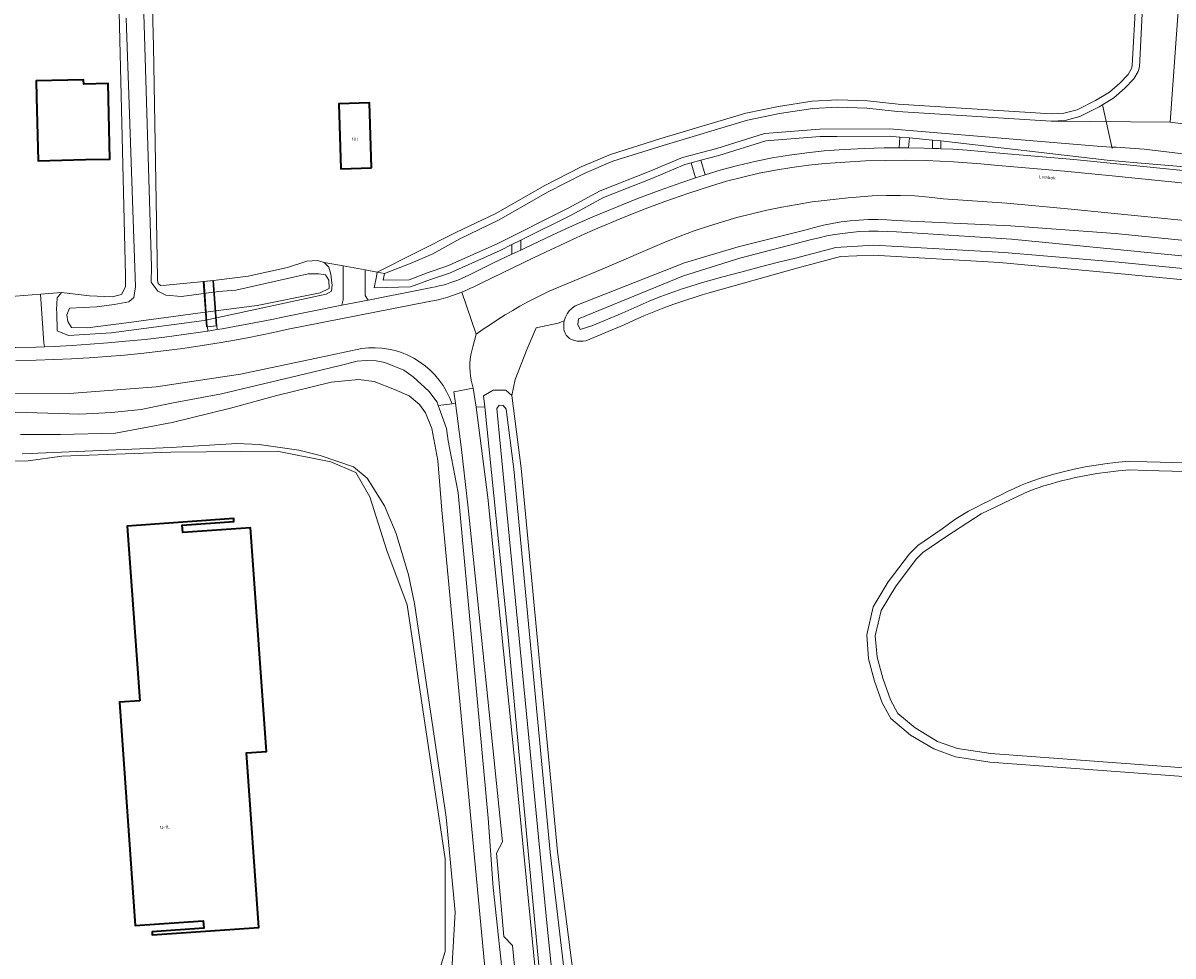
# Model space of a CAD drawing. Header units: metres. Extents: x 229229 to 231729, y 593167 to 595667.
# Tile 212 of 256: x 231096 to 231254, y 594382 to 594510. Entities that reach past the tile are written whole.
import ezdxf
from ezdxf.enums import TextEntityAlignment as Align

# ---------------------------------------------------------------- set-up
doc = ezdxf.new("R2010")
doc.units = ezdxf.units.M
for name, color, linetype, lineweight in [('B-WE-GK-BESCHOEIING_DAMWAND-G', 130, 'GK-BESCHOEIING', 18), ('B-WE-GR-GROENVOORZIENING-GV', 80, 'Continuous', 18), ('B-WE-KW-KUNSTWERK_DEK-GV', 170, 'Continuous', 18), ('B-WE-KW-KUNSTWERK_STUW-G', 170, 'Continuous', 18), ('B-WE-OG-BEBOUWING-GV', 7, 'Continuous', 35), ('B-WE-OG-BEBOUWING-T18', 10, 'Continuous', 18), ('B-WE-OG-TERREIN_ERF-GV', 7, 'Continuous', 18), ('B-WE-OG-TOPOGRAFIE-T18', 10, 'Continuous', 18), ('B-WE-OG-WATER-GV', 130, 'Continuous', 18), ('B-WE-OG-WATER_SLOOT-GV', 120, 'Continuous', 18), ('B-WE-VH-VERHARDING_BETON-GV', 252, 'Continuous', 18), ('B-WE-VH-VERHARDING_BETONSTRAATSTEEN-GV', 252, 'Continuous', 18), ('B-WE-VH-VERHARDING_GESLOTEN-GV', 252, 'Continuous', 18), ('B-WE-VH-VERHARDING_OPEN-GV', 252, 'Continuous', 18)]:
    doc.layers.add(name, color=color, linetype=linetype, lineweight=lineweight)
doc.styles.add('NLCS-ISO-M250-T18', font='NLCS-ISO.ttf', dxfattribs={"height": 0.45})
doc.linetypes.add('GK-BESCHOEIING', pattern='A,30,-5,[1,NLCS.SHX,S=1,R=0,X=0,Y=0],-5', length=40)

msp = doc.modelspace()

# ---------------------------------------------------------------- linework, layer by layer
at = {"layer": 'B-WE-GK-BESCHOEIING_DAMWAND-G'}
msp.add_lwpolyline([(231257.124, 594522.416), (231255.176, 594520.787), (231253.451, 594496.555), (231269.393, 594494.489), (231270.956, 594494.82), (231275.887, 594494.243)], dxfattribs=at)
at = {"layer": 'B-WE-GR-GROENVOORZIENING-GV'}
for points in [[(231216.27, 594494.501), (231214.788, 594494.636), (231207.619, 594494.588), (231205.305, 594494.572), (231197.829, 594494.001), (231191.386, 594491.959), (231188.903, 594491.312), (231189.5, 594489.322), (231191.679, 594489.987), (231194.003, 594490.614), (231196.346, 594491.164), (231198.706, 594491.637), (231201.08, 594492.034), (231203.466, 594492.352), (231205.861, 594492.592), (231208.6, 594492.791), (231211.342, 594492.931), (231214.087, 594493.011), (231216.18, 594493.026)], [(231220.752, 594494.094), (231217.57, 594494.383), (231217.476, 594493.021), (231219.579, 594492.99), (231220.752, 594492.951)], [(231188.168, 594488.881), (231187.564, 594490.964), (231186.713, 594490.742), (231182.179, 594488.826), (231175.503, 594486.193), (231171.146, 594483.821), (231164.152, 594480.338), (231164.152, 594478.959), (231164.793, 594479.26), (231166.629, 594480.146), (231168.473, 594481.014), (231170.324, 594481.865), (231172.184, 594482.699), (231174.051, 594483.516), (231177.071, 594484.786), (231180.115, 594485.998), (231183.181, 594487.152), (231186.269, 594488.248)], [(231155.995, 594475.049), (231156.51, 594475.284), (231157.017, 594475.536), (231160.408, 594477.201), (231162.937, 594478.389), (231162.937, 594479.733), (231161.307, 594478.921), (231154.368, 594475.804), (231151.732, 594474.925), (231148.984, 594473.9), (231143.987, 594473.797), (231144.296, 594475.348), (231144.415, 594475.942), (231142.751, 594476.245), (231142.751, 594472.705), (231143.168, 594472.102), (231150.309, 594473.52), (231151.94, 594473.842), (231152.441, 594473.934), (231152.938, 594474.04), (231153.432, 594474.161), (231153.922, 594474.297), (231154.408, 594474.446), (231154.944, 594474.63), (231155.473, 594474.831)], [(231139.547, 594471.382), (231139.709, 594472.118), (231139.709, 594476.8), (231137.096, 594477.276), (231137.751, 594476.615), (231138.05, 594475.637), (231138.176, 594474.41), (231138.201, 594474.167), (231138.135, 594473.34), (231137.393, 594472.915), (231120.605, 594469.284), (231107.818, 594467.597), (231101.96, 594467.226), (231100.401, 594467.849), (231100.341, 594470.375), (231100.332, 594470.741), (231100.385, 594472.42), (231101.02, 594473.127), (231098.131, 594472.908), (231098.59, 594466.227), (231098.674, 594465.675), (231099.985, 594465.73), (231102.457, 594465.862), (231104.927, 594466.022), (231107.396, 594466.21), (231109.863, 594466.426), (231112.516, 594466.692), (231115.165, 594466.998), (231117.809, 594467.344), (231120.447, 594467.728), (231121.116, 594467.836), (231121.057, 594468.433), (231122.374, 594468.551), (231122.423, 594468.047), (231123.08, 594468.152), (231124.795, 594468.45), (231126.507, 594468.765), (231128.217, 594469.096), (231129.922, 594469.444), (231131.625, 594469.808)]]:
    msp.add_lwpolyline(points, close=True, dxfattribs=at)
for points in [[(231257.046, 594490.266), (231248.892, 594490.975), (231244.762, 594491.329), (231221.909, 594493.988), (231221.909, 594492.907), (231223.542, 594492.826), (231225.522, 594492.697), (231227.499, 594492.537), (231229.473, 594492.346), (231240.203, 594491.435), (231270.271, 594488.392)], [(231270.12, 594481.581), (231239.834, 594484.589), (231230.987, 594485.423), (231222.217, 594486.034), (231220.273, 594486.258), (231218.321, 594486.407), (231216.365, 594486.481), (231214.408, 594486.48), (231212.453, 594486.403), (231210.803, 594486.292), (231209.154, 594486.154), (231207.509, 594485.989), (231205.866, 594485.797), (231204.227, 594485.578), (231202.134, 594485.254), (231200.051, 594484.877), (231197.977, 594484.447), (231195.915, 594483.965), (231193.866, 594483.432), (231191.897, 594482.866), (231189.941, 594482.252), (231188.002, 594481.591), (231186.079, 594480.882), (231184.174, 594480.127), (231175.122, 594476.262), (231168.039, 594473.334), (231167.022, 594472.835), (231166.014, 594472.319), (231165.015, 594471.786), (231164.025, 594471.236), (231163.044, 594470.67), (231162.013, 594470.05), (231160.992, 594469.412), (231159.983, 594468.755), (231158.986, 594468.081), (231158.002, 594467.389), (231157.556, 594465.666), (231157.407, 594465.108), (231157.291, 594464.542), (231157.21, 594463.971), (231157.163, 594463.395), (231157.152, 594462.818), (231157.176, 594462.238), (231157.235, 594461.66), (231157.329, 594461.087), (231157.458, 594460.521), (231157.621, 594459.964), (231158.027, 594457.355), (231159.187, 594457.406), (231159.032, 594458.926), (231160.345, 594459.692), (231161.356, 594459.707), (231162.072, 594459.718), (231162.895, 594458.985), (231163.358, 594461.186), (231165.043, 594465.378), (231166.261, 594468.286), (231169.271, 594468.934), (231170.119, 594469.247), (231170.274, 594469.744), (231170.509, 594470.208), (231170.818, 594470.627), (231171.193, 594470.988), (231171.622, 594471.283), (231186.642, 594477.213), (231194.022, 594479.407), (231203.363, 594481.748), (231204.553, 594482.088), (231205.755, 594482.383), (231206.968, 594482.631), (231208.189, 594482.832), (231209.417, 594482.986), (231210.682, 594483.095), (231211.95, 594483.154), (231213.22, 594483.163), (231214.489, 594483.122), (231215.755, 594483.032), (231231.461, 594482.284), (231245.883, 594481.228), (231275.502, 594478.254)], [(231276.306, 594472.869), (231246.247, 594475.767), (231229.971, 594477.263), (231212.6, 594478.256), (231208.117, 594478.069), (231202.117, 594476.502), (231190.065, 594473.084), (231189.083, 594472.798), (231188.104, 594472.5), (231187.13, 594472.188), (231186.16, 594471.863), (231185.194, 594471.525), (231183.808, 594471.014), (231182.433, 594470.475), (231181.068, 594469.91), (231179.715, 594469.319), (231178.373, 594468.701), (231173.102, 594466.482), (231172.707, 594466.431), (231172.308, 594466.424), (231171.911, 594466.463), (231171.521, 594466.546), (231171.143, 594466.673), (231170.858, 594466.82), (231170.606, 594467.019), (231170.396, 594467.261), (231170.236, 594467.539), (231170.132, 594467.842), (231170.078, 594468.12), (231170.05, 594468.402), (231170.048, 594468.685), (231170.071, 594468.968), (231170.119, 594469.247), (231169.271, 594468.934), (231166.261, 594468.286), (231165.043, 594465.378), (231163.358, 594461.186), (231162.895, 594458.985), (231164.196, 594448.967), (231169.198, 594396.276), (231171.342, 594379.504)], [(231094.634, 594456.682), (231097.674, 594456.598), (231103.515, 594456.4), (231107.877, 594456.619), (231111.977, 594457.067), (231116.149, 594457.904), (231123.003, 594459.221), (231135.503, 594462.163), (231139.326, 594463.095), (231141.658, 594463.675), (231142.891, 594463.771), (231144.251, 594463.739), (231145.468, 594463.498), (231148.053, 594462.478), (231149.341, 594461.525), (231151.526, 594459.563), (231152.674, 594458.05), (231152.809, 594457.62), (231154.695, 594457.84), (231154.358, 594458.705), (231153.952, 594459.539), (231153.48, 594460.337), (231152.944, 594461.095), (231152.348, 594461.806), (231151.696, 594462.467), (231150.993, 594463.072), (231150.243, 594463.618), (231149.451, 594464.101), (231148.622, 594464.518), (231147.762, 594464.867), (231146.877, 594465.144), (231145.971, 594465.348), (231145.053, 594465.478), (231144.126, 594465.533), (231143.199, 594465.512), (231142.276, 594465.416), (231135.855, 594464.066), (231125.6, 594461.927), (231114.014, 594460.177), (231102.116, 594459.228), (231090.583, 594459.207)], [(231166.896, 594343.218), (231163.022, 594383.353), (231161.816, 594384.575), (231160.795, 594396.028), (231161.649, 594397.617), (231156.898, 594443.514), (231156.018, 594451.553), (231155.175, 594457.896), (231154.695, 594457.84), (231152.809, 594457.62), (231153.095, 594456.705), (231153.923, 594454.438), (231154.168, 594452.722), (231155.542, 594445.571), (231159.664, 594400.842), (231160.373, 594391.321), (231161.963, 594376.363)], [(231166.71, 594379.648), (231162.33, 594426.686), (231159.187, 594457.406), (231158.027, 594457.355), (231159.632, 594444.96), (231163.471, 594407.175), (231167.123, 594369.826)], [(231261.398, 594406.132), (231228.659, 594408.539), (231223.919, 594409.295), (231220.915, 594410.389), (231217.733, 594412.262), (231215.034, 594414.553), (231213.855, 594416.695), (231212.79, 594419.703), (231211.977, 594422.782), (231211.705, 594426.086), (231212.612, 594429.934), (231214.665, 594433.345), (231217.587, 594437.22), (231218.725, 594438.356), (231222.061, 594440.619), (231222.937, 594441.291), (231223.84, 594441.924), (231224.768, 594442.52), (231225.722, 594443.075), (231226.697, 594443.59), (231227.572, 594444.028), (231228.447, 594444.464), (231229.323, 594444.9), (231230.199, 594445.335), (231231.076, 594445.768), (231231.959, 594446.188), (231232.854, 594446.58), (231233.761, 594446.946), (231234.678, 594447.285), (231235.605, 594447.596), (231236.517, 594447.877), (231237.435, 594448.142), (231238.357, 594448.39), (231239.283, 594448.621), (231240.214, 594448.835), (231241.726, 594449.145), (231243.246, 594449.41), (231244.774, 594449.63), (231246.307, 594449.804), (231247.845, 594449.933), (231250.275, 594449.855), (231305.093, 594448.417)], [(231304.789, 594447.232), (231250.181, 594448.658), (231247.825, 594448.736), (231246.335, 594448.61), (231244.849, 594448.442), (231243.368, 594448.231), (231241.893, 594447.977), (231240.427, 594447.682), (231239.546, 594447.484), (231238.669, 594447.27), (231237.796, 594447.042), (231236.926, 594446.798), (231236.061, 594446.539), (231235.136, 594446.234), (231234.222, 594445.893), (231233.323, 594445.518), (231232.439, 594445.108), (231231.571, 594444.664), (231227.461, 594442.697), (231222.712, 594439.646), (231219.426, 594437.406), (231218.497, 594436.451), (231215.666, 594432.678), (231213.699, 594429.401), (231212.883, 594425.926), (231213.152, 594422.993), (231213.903, 594420.09), (231214.984, 594417.149), (231215.998, 594415.272), (231218.35, 594413.293), (231221.453, 594411.408), (231224.202, 594410.443), (231228.753, 594409.772), (231261.484, 594407.308)]]:
    msp.add_lwpolyline(points, dxfattribs=at)
at = {"layer": 'B-WE-KW-KUNSTWERK_DEK-GV'}
msp.add_lwpolyline([(231121.91, 594474.793), (231120.499, 594474.644), (231120.951, 594468.423), (231122.365, 594468.55)], close=True, dxfattribs=at)
at = {"layer": 'B-WE-KW-KUNSTWERK_STUW-G'}
msp.add_lwpolyline([(231245.435, 594492.949), (231244.107, 594498.923)], dxfattribs=at)
at = {"layer": 'B-WE-OG-BEBOUWING-GV'}
for points in [[(231104.28, 594491.41), (231107.641, 594491.48), (231107.423, 594501.866), (231104.062, 594501.796), (231104.05, 594502.38), (231097.52, 594502.23), (231097.573, 594500), (231097.78, 594491.26)], [(231143.64, 594490.29), (231143.36, 594499.2), (231139.14, 594499.06), (231139.43, 594490.15)], [(231111.761, 594416.992), (231108.978, 594416.793), (231111.145, 594386.081), (231120.498, 594386.74), (231120.57, 594385.732), (231113.447, 594385.227), (231113.477, 594384.807), (231128.121, 594385.848), (231126.416, 594409.848), (231129.189, 594410.045), (231127.004, 594440.799), (231117.667, 594440.136), (231117.595, 594441.143), (231124.715, 594441.647), (231124.685, 594442.066), (231110.041, 594441.028)]]:
    msp.add_lwpolyline(points, close=True, dxfattribs=at)
at = {"layer": 'B-WE-OG-TERREIN_ERF-GV'}
for points in [[(231093.534, 594472.559), (231098.131, 594472.908), (231101.02, 594473.127), (231104.849, 594472.693), (231107.977, 594472.558), (231109.264, 594472.861), (231109.791, 594473.928), (231109.794, 594475.478), (231108.324, 594536.494)], [(231112.966, 594533.463), (231113.642, 594506.945), (231114.19, 594475.104), (231114.22, 594474.82), (231114.304, 594474.382), (231114.593, 594474.103), (231115.393, 594474.14), (231121.532, 594474.722), (231126.688, 594475.366), (231132.069, 594476.556), (231134.743, 594477.422), (231136.188, 594477.521), (231137.096, 594477.276), (231139.709, 594476.8), (231142.751, 594476.245), (231144.415, 594475.942), (231155.324, 594481.422), (231160.72, 594483.992), (231167.364, 594487.8), (231172.458, 594490.413), (231176.479, 594492.128), (231183.414, 594494.304), (231195.095, 594497.792), (231199.558, 594498.73), (231204.213, 594499.443), (231207.743, 594499.633), (231211.813, 594499.482), (231216.046, 594499.022), (231237.075, 594497.699), (231238.815, 594497.796), (231240.643, 594498.272), (231243.173, 594499.537), (231245.09, 594500.696), (231246.509, 594501.938), (231247.636, 594503.124), (231248.093, 594503.936), (231248.22, 594504.345), (231248.694, 594513.326)], [(231150.022, 594370.426), (231153.734, 594382.546), (231153.734, 594395.252), (231148.518, 594430.185), (231145.727, 594437.669), (231143.382, 594445.041), (231141.484, 594448.392), (231138.023, 594449.844), (231130.654, 594451.296), (231116.027, 594451.185), (231101.066, 594450.626), (231096.428, 594449.993), (231094.585, 594449.925)]]:
    msp.add_lwpolyline(points, dxfattribs=at)
for points in [[(231097.573, 594500), (231097.52, 594502.23), (231104.05, 594502.38), (231104.062, 594501.796), (231107.423, 594501.866), (231107.641, 594491.48), (231104.28, 594491.41), (231097.78, 594491.26)], [(231143.64, 594490.29), (231139.43, 594490.15), (231139.14, 594499.06), (231143.36, 594499.2)], [(231108.978, 594416.793), (231111.761, 594416.992), (231110.041, 594441.028), (231124.685, 594442.066), (231124.715, 594441.647), (231117.595, 594441.143), (231117.667, 594440.136), (231127.004, 594440.799), (231129.189, 594410.045), (231126.416, 594409.848), (231128.121, 594385.848), (231113.477, 594384.807), (231113.447, 594385.227), (231120.57, 594385.732), (231120.498, 594386.74), (231111.145, 594386.081)]]:
    msp.add_lwpolyline(points, close=True, dxfattribs=at)
at = {"layer": 'B-WE-OG-WATER-GV'}
for points in [[(231255.103, 594647.197), (231253.252, 594611.73), (231252.569, 594591.364), (231252.222, 594569.883), (231249.693, 594513.277), (231249.212, 594504.167), (231249.017, 594503.538), (231248.447, 594502.525), (231247.202, 594501.216), (231245.682, 594499.886), (231244.107, 594498.923), (231243.656, 594498.661), (231240.997, 594497.331), (231238.971, 594496.803), (231237.071, 594496.697), (231253.451, 594496.555), (231255.176, 594520.787)], [(231109.883, 594510.852), (231111.195, 594473.932), (231110.969, 594472.46), (231110.283, 594471.871), (231108.224, 594471.479), (231105.871, 594471.185), (231102.116, 594470.982), (231101.723, 594470.057), (231101.864, 594469.133), (231102.396, 594468.32), (231104.581, 594468.292), (231109.931, 594468.964), (231120.419, 594470.369), (231127.926, 594471.35), (231136.585, 594473.082), (231137.79, 594473.699), (231137.762, 594474.82), (231137.314, 594475.576), (231136.389, 594475.688), (231134.905, 594475.688), (231124.961, 594473.446), (231122.608, 594473.25), (231117.51, 594472.578), (231115.325, 594472.746), (231114.26, 594473.334), (231113.336, 594474.539), (231113.364, 594476.669), (231111.877, 594526.606)], [(231269.393, 594494.489), (231253.451, 594496.555), (231237.071, 594496.697), (231215.961, 594498.026), (231211.74, 594498.484), (231207.751, 594498.632), (231204.316, 594498.447), (231199.736, 594497.745), (231195.341, 594496.821), (231183.707, 594493.348), (231176.826, 594491.188), (231172.883, 594489.507), (231167.841, 594486.92), (231161.184, 594483.105), (231155.754, 594480.519), (231152.07, 594478.45), (231149.097, 594477.156), (231145.396, 594475.746), (231145.211, 594474.823), (231148.794, 594474.897), (231151.399, 594475.868), (231154.004, 594476.737), (231160.879, 594479.825), (231170.684, 594484.708), (231175.079, 594487.101), (231181.801, 594489.752), (231186.39, 594491.692), (231191.109, 594492.92), (231197.637, 594494.99), (231205.264, 594495.571), (231214.83, 594495.636), (231243.943, 594493.206), (231245.393, 594493.138), (231246.004, 594493.11), (231249.844, 594492.855), (231256.344, 594492.069)], [(231275.02, 594476.221), (231246.152, 594479.056), (231231.62, 594480.486), (231215.805, 594481.461), (231214.538, 594481.543), (231213.27, 594481.578), (231212, 594481.566), (231210.732, 594481.506), (231209.468, 594481.398), (231208.385, 594481.268), (231207.308, 594481.103), (231206.236, 594480.904), (231205.171, 594480.67), (231204.114, 594480.403), (231194.287, 594477.853), (231186.539, 594475.44), (231172.101, 594469.521), (231171.97, 594468.743), (231172.319, 594468.064), (231173.924, 594468.547), (231178.103, 594470.284), (231179.321, 594470.855), (231180.55, 594471.402), (231181.789, 594471.926), (231183.037, 594472.427), (231184.294, 594472.903), (231185.314, 594473.27), (231186.34, 594473.622), (231187.37, 594473.958), (231188.406, 594474.278), (231189.447, 594474.582), (231191.93, 594475.277), (231194.419, 594475.952), (231196.914, 594476.607), (231199.414, 594477.241), (231201.919, 594477.856), (231207.47, 594479.33), (231212.7, 594479.648), (231230.584, 594478.631), (231246.318, 594477.326), (231275.627, 594474.436)], [(231160.04, 594371.551), (231153.275, 594443.201), (231152.765, 594450.03), (231151.935, 594454.435), (231151.042, 594456.591), (231150.23, 594457.737), (231148.792, 594458.925), (231146.792, 594459.801), (231143.985, 594460.882), (231141.839, 594461.174), (231138.068, 594460.799), (231130.631, 594458.965), (231124.236, 594457.233), (231116.197, 594455.254), (231108.414, 594453.786), (231100.885, 594453.594), (231095.362, 594453.594)], [(231095.617, 594450.968), (231116.07, 594451.807), (231125.111, 594452.391), (231128.183, 594452.249), (231133.62, 594451.457), (231136.558, 594450.728), (231141.141, 594449.144), (231143.05, 594447.604), (231145.425, 594443.79), (231147.008, 594439.997), (231148.696, 594434.315), (231149.534, 594430.376), (231153.89, 594401.017), (231155.118, 594387.948), (231154.671, 594380.017)]]:
    msp.add_lwpolyline(points, dxfattribs=at)
msp.add_lwpolyline([(231163.202, 594448.856), (231162.135, 594457.072), (231161.73, 594457.606), (231161.196, 594457.627), (231160.876, 594457.179), (231161.204, 594453.343), (231167.795, 594386.032), (231169.307, 594371.316), (231169.56, 594369.551), (231170.414, 594369.227), (231171.242, 594369.533), (231171.202, 594370.5), (231168.203, 594396.177)], close=True, dxfattribs=at)
at = {"layer": 'B-WE-OG-WATER_SLOOT-GV'}
for points in [[(231108.324, 594536.494), (231109.794, 594475.478), (231109.791, 594473.928), (231109.264, 594472.861), (231107.977, 594472.558), (231104.849, 594472.693), (231101.02, 594473.127), (231100.385, 594472.42), (231100.332, 594470.741), (231100.341, 594470.375), (231100.401, 594467.849), (231101.96, 594467.226), (231107.818, 594467.597), (231120.605, 594469.284), (231137.393, 594472.915), (231138.135, 594473.34), (231138.201, 594474.167), (231138.176, 594474.41), (231138.05, 594475.637), (231137.751, 594476.615), (231137.096, 594477.276), (231136.188, 594477.521), (231134.743, 594477.422), (231132.069, 594476.556), (231126.688, 594475.366), (231121.532, 594474.722), (231115.393, 594474.14), (231114.593, 594474.103), (231114.304, 594474.382), (231114.22, 594474.82), (231114.19, 594475.104), (231113.642, 594506.945), (231112.966, 594533.463)], [(231111.877, 594526.606), (231113.364, 594476.669), (231113.336, 594474.539), (231114.26, 594473.334), (231115.325, 594472.746), (231117.51, 594472.578), (231122.608, 594473.25), (231124.961, 594473.446), (231134.905, 594475.688), (231136.389, 594475.688), (231137.314, 594475.576), (231137.762, 594474.82), (231137.79, 594473.699), (231136.585, 594473.082), (231127.926, 594471.35), (231120.419, 594470.369), (231109.931, 594468.964), (231104.581, 594468.292), (231102.396, 594468.32), (231101.864, 594469.133), (231101.723, 594470.057), (231102.116, 594470.982), (231105.871, 594471.185), (231108.224, 594471.479), (231110.283, 594471.871), (231110.969, 594472.46), (231111.195, 594473.932), (231109.883, 594510.852)], [(231255.176, 594520.787), (231253.451, 594496.555), (231269.393, 594494.489)], [(231248.694, 594513.326), (231248.22, 594504.345), (231248.093, 594503.936), (231247.636, 594503.124), (231246.509, 594501.938), (231245.09, 594500.696), (231243.173, 594499.537), (231240.643, 594498.272), (231238.815, 594497.796), (231237.075, 594497.699), (231216.046, 594499.022), (231211.813, 594499.482), (231207.743, 594499.633), (231204.213, 594499.443), (231199.558, 594498.73), (231195.095, 594497.792), (231183.414, 594494.304), (231176.479, 594492.128), (231172.458, 594490.413), (231167.364, 594487.8), (231160.72, 594483.992), (231155.324, 594481.422), (231144.415, 594475.942), (231145.396, 594475.746), (231149.097, 594477.156), (231152.07, 594478.45), (231155.754, 594480.519), (231161.184, 594483.105), (231167.841, 594486.92), (231172.883, 594489.507), (231176.826, 594491.188), (231183.707, 594493.348), (231195.341, 594496.821), (231199.736, 594497.745), (231204.316, 594498.447), (231207.751, 594498.632), (231211.74, 594498.484), (231215.961, 594498.026), (231237.071, 594496.697), (231238.971, 594496.803), (231240.997, 594497.331), (231243.656, 594498.661), (231244.107, 594498.923), (231245.682, 594499.886), (231247.202, 594501.216), (231248.447, 594502.525), (231249.017, 594503.538), (231249.212, 594504.167), (231249.693, 594513.277)], [(231256.344, 594492.069), (231249.844, 594492.855), (231246.004, 594493.11), (231245.393, 594493.138), (231243.943, 594493.206), (231214.83, 594495.636), (231205.264, 594495.571), (231197.637, 594494.99), (231191.109, 594492.92), (231186.39, 594491.692), (231181.801, 594489.752), (231175.079, 594487.101), (231170.684, 594484.708), (231160.879, 594479.825), (231154.004, 594476.737), (231151.399, 594475.868), (231148.794, 594474.897), (231145.211, 594474.823), (231145.396, 594475.746), (231144.415, 594475.942), (231144.296, 594475.348), (231143.987, 594473.797), (231148.984, 594473.9), (231151.732, 594474.925), (231154.368, 594475.804), (231161.307, 594478.921), (231162.937, 594479.733), (231164.152, 594480.338), (231171.146, 594483.821), (231175.503, 594486.193), (231182.179, 594488.826), (231186.713, 594490.742), (231187.564, 594490.964), (231188.903, 594491.312), (231191.386, 594491.959), (231197.829, 594494.001), (231205.305, 594494.572), (231207.619, 594494.588), (231214.788, 594494.636), (231216.27, 594494.501), (231217.57, 594494.383), (231220.752, 594494.094), (231221.909, 594493.988), (231244.762, 594491.329), (231248.892, 594490.975), (231257.046, 594490.266)], [(231275.502, 594478.254), (231245.883, 594481.228), (231231.461, 594482.284), (231215.755, 594483.032), (231214.489, 594483.122), (231213.22, 594483.163), (231211.95, 594483.154), (231210.682, 594483.095), (231209.417, 594482.986), (231208.189, 594482.832), (231206.968, 594482.631), (231205.755, 594482.383), (231204.553, 594482.088), (231203.363, 594481.748), (231194.022, 594479.407), (231186.642, 594477.213), (231171.622, 594471.283), (231171.193, 594470.988), (231170.818, 594470.627), (231170.509, 594470.208), (231170.274, 594469.744), (231170.119, 594469.247), (231170.071, 594468.968), (231170.048, 594468.685), (231170.05, 594468.402), (231170.078, 594468.12), (231170.132, 594467.842), (231170.236, 594467.539), (231170.396, 594467.261), (231170.606, 594467.019), (231170.858, 594466.82), (231171.143, 594466.673), (231171.521, 594466.546), (231171.911, 594466.463), (231172.308, 594466.424), (231172.707, 594466.431), (231173.102, 594466.482), (231178.373, 594468.701), (231179.715, 594469.319), (231181.068, 594469.91), (231182.433, 594470.475), (231183.808, 594471.014), (231185.194, 594471.525), (231186.16, 594471.863), (231187.13, 594472.188), (231188.104, 594472.5), (231189.083, 594472.798), (231190.065, 594473.084), (231202.117, 594476.502), (231208.117, 594478.069), (231212.6, 594478.256), (231229.971, 594477.263), (231246.247, 594475.767), (231276.306, 594472.869)], [(231275.627, 594474.436), (231246.318, 594477.326), (231230.584, 594478.631), (231212.7, 594479.648), (231207.47, 594479.33), (231201.919, 594477.856), (231199.414, 594477.241), (231196.914, 594476.607), (231194.419, 594475.952), (231191.93, 594475.277), (231189.447, 594474.582), (231188.406, 594474.278), (231187.37, 594473.958), (231186.34, 594473.622), (231185.314, 594473.27), (231184.294, 594472.903), (231183.037, 594472.427), (231181.789, 594471.926), (231180.55, 594471.402), (231179.321, 594470.855), (231178.103, 594470.284), (231173.924, 594468.547), (231172.319, 594468.064), (231171.97, 594468.743), (231172.101, 594469.521), (231186.539, 594475.44), (231194.287, 594477.853), (231204.114, 594480.403), (231205.171, 594480.67), (231206.236, 594480.904), (231207.308, 594481.103), (231208.385, 594481.268), (231209.468, 594481.398), (231210.732, 594481.506), (231212, 594481.566), (231213.27, 594481.578), (231214.538, 594481.543), (231215.805, 594481.461), (231231.62, 594480.486), (231246.152, 594479.056), (231275.02, 594476.221)], [(231161.963, 594376.363), (231160.373, 594391.321), (231159.664, 594400.842), (231155.542, 594445.571), (231154.168, 594452.722), (231153.923, 594454.438), (231153.095, 594456.705), (231152.809, 594457.62), (231152.674, 594458.05), (231151.526, 594459.563), (231149.341, 594461.525), (231148.053, 594462.478), (231145.468, 594463.498), (231144.251, 594463.739), (231142.891, 594463.771), (231141.658, 594463.675), (231139.326, 594463.095), (231135.503, 594462.163), (231123.003, 594459.221), (231116.149, 594457.904), (231111.977, 594457.067), (231107.877, 594456.619), (231103.515, 594456.4), (231097.674, 594456.598), (231094.634, 594456.682)], [(231095.362, 594453.594), (231100.885, 594453.594), (231108.414, 594453.786), (231116.197, 594455.254), (231124.236, 594457.233), (231130.631, 594458.965), (231138.068, 594460.799), (231141.839, 594461.174), (231143.985, 594460.882), (231146.792, 594459.801), (231148.792, 594458.925), (231150.23, 594457.737), (231151.042, 594456.591), (231151.935, 594454.435), (231152.765, 594450.03), (231153.275, 594443.201), (231160.04, 594371.551)], [(231171.342, 594379.504), (231169.198, 594396.276), (231164.196, 594448.967), (231162.895, 594458.985), (231162.072, 594459.718), (231161.356, 594459.707), (231160.345, 594459.692), (231159.032, 594458.926), (231159.187, 594457.406), (231162.33, 594426.686), (231166.71, 594379.648)], [(231154.671, 594380.017), (231155.118, 594387.948), (231153.89, 594401.017), (231149.534, 594430.376), (231148.696, 594434.315), (231147.008, 594439.997), (231145.425, 594443.79), (231143.05, 594447.604), (231141.141, 594449.144), (231136.558, 594450.728), (231133.62, 594451.457), (231128.183, 594452.249), (231125.111, 594452.391), (231116.07, 594451.807), (231095.617, 594450.968)], [(231094.585, 594449.925), (231096.428, 594449.993), (231101.066, 594450.626), (231116.027, 594451.185), (231130.654, 594451.296), (231138.023, 594449.844), (231141.484, 594448.392), (231143.382, 594445.041), (231145.727, 594437.669), (231148.518, 594430.185), (231153.734, 594395.252), (231153.734, 594382.546), (231150.022, 594370.426)]]:
    msp.add_lwpolyline(points, dxfattribs=at)
msp.add_lwpolyline([(231161.204, 594453.343), (231160.876, 594457.179), (231161.196, 594457.627), (231161.73, 594457.606), (231162.135, 594457.072), (231163.202, 594448.856), (231168.203, 594396.177), (231171.202, 594370.5), (231171.242, 594369.533), (231170.414, 594369.227), (231169.56, 594369.551), (231169.307, 594371.316), (231167.795, 594386.032)], close=True, dxfattribs=at)
at = {"layer": 'B-WE-VH-VERHARDING_BETON-GV'}
for points in [[(231305.093, 594448.417), (231250.275, 594449.855), (231247.845, 594449.933), (231246.307, 594449.804), (231244.774, 594449.63), (231243.246, 594449.41), (231241.726, 594449.145), (231240.214, 594448.835), (231239.283, 594448.621), (231238.357, 594448.39), (231237.435, 594448.142), (231236.517, 594447.877), (231235.605, 594447.596), (231234.678, 594447.285), (231233.761, 594446.946), (231232.854, 594446.58), (231231.959, 594446.188), (231231.076, 594445.768), (231230.199, 594445.335), (231229.323, 594444.9), (231228.447, 594444.464), (231227.572, 594444.028), (231226.697, 594443.59), (231225.722, 594443.075), (231224.768, 594442.52), (231223.84, 594441.924), (231222.937, 594441.291), (231222.061, 594440.619), (231218.725, 594438.356), (231217.587, 594437.22), (231214.665, 594433.345), (231212.612, 594429.934), (231211.705, 594426.086), (231211.977, 594422.782), (231212.79, 594419.703), (231213.855, 594416.695), (231215.034, 594414.553), (231217.733, 594412.262), (231220.915, 594410.389), (231223.919, 594409.295), (231228.659, 594408.539), (231261.398, 594406.132)], [(231261.484, 594407.308), (231228.753, 594409.772), (231224.202, 594410.443), (231221.453, 594411.408), (231218.35, 594413.293), (231215.998, 594415.272), (231214.984, 594417.149), (231213.903, 594420.09), (231213.152, 594422.993), (231212.883, 594425.926), (231213.699, 594429.401), (231215.666, 594432.678), (231218.497, 594436.451), (231219.426, 594437.406), (231222.712, 594439.646), (231227.461, 594442.697), (231231.571, 594444.664), (231232.439, 594445.108), (231233.323, 594445.518), (231234.222, 594445.893), (231235.136, 594446.234), (231236.061, 594446.539), (231236.926, 594446.798), (231237.796, 594447.042), (231238.669, 594447.27), (231239.546, 594447.484), (231240.427, 594447.682), (231241.893, 594447.977), (231243.368, 594448.231), (231244.849, 594448.442), (231246.335, 594448.61), (231247.825, 594448.736), (231250.181, 594448.658), (231304.789, 594447.232)]]:
    msp.add_lwpolyline(points, dxfattribs=at)
at = {"layer": 'B-WE-VH-VERHARDING_BETONSTRAATSTEEN-GV'}
msp.add_lwpolyline([(231121.116, 594467.836), (231122.423, 594468.047), (231122.374, 594468.551), (231121.057, 594468.433)], close=True, dxfattribs=at)
at = {"layer": 'B-WE-VH-VERHARDING_GESLOTEN-GV'}
for points in [[(231217.57, 594494.383), (231216.27, 594494.501), (231216.18, 594493.026), (231216.833, 594493.03), (231217.476, 594493.021)], [(231221.909, 594493.988), (231220.752, 594494.094), (231220.752, 594492.951), (231221.561, 594492.924), (231221.909, 594492.907)], [(231188.903, 594491.312), (231187.564, 594490.964), (231188.168, 594488.881), (231189.377, 594489.285), (231189.5, 594489.322)], [(231164.152, 594478.959), (231164.152, 594480.338), (231162.937, 594479.733), (231162.937, 594478.389)]]:
    msp.add_lwpolyline(points, close=True, dxfattribs=at)
for points in [[(231269.893, 594486.686), (231245.435, 594489.173), (231238.891, 594489.806), (231229.273, 594490.645), (231227.4, 594490.826), (231225.524, 594490.979), (231223.646, 594491.103), (231221.766, 594491.198), (231219.885, 594491.265), (231217.103, 594491.312), (231214.321, 594491.296), (231211.539, 594491.217), (231208.761, 594491.076), (231205.986, 594490.873), (231203.701, 594490.643), (231201.425, 594490.342), (231199.159, 594489.969), (231196.906, 594489.524), (231194.668, 594489.009), (231192.448, 594488.423), (231190.247, 594487.768), (231187.099, 594486.739), (231183.972, 594485.644), (231180.87, 594484.483), (231177.793, 594483.257), (231174.742, 594481.966), (231172.955, 594481.179), (231171.176, 594480.376), (231169.403, 594479.559), (231167.637, 594478.726), (231165.878, 594477.879), (231158.788, 594474.45), (231158.252, 594474.178), (231157.71, 594473.917), (231157.163, 594473.668), (231156.611, 594473.429), (231156.055, 594473.202), (231158.002, 594467.389), (231158.986, 594468.081), (231159.983, 594468.755), (231160.992, 594469.412), (231162.013, 594470.05), (231163.044, 594470.67), (231164.025, 594471.236), (231165.015, 594471.786), (231166.014, 594472.319), (231167.022, 594472.835), (231168.039, 594473.334), (231175.122, 594476.262), (231184.174, 594480.127), (231186.079, 594480.882), (231188.002, 594481.591), (231189.941, 594482.252), (231191.897, 594482.866), (231193.866, 594483.432), (231195.915, 594483.965), (231197.977, 594484.447), (231200.051, 594484.877), (231202.134, 594485.254), (231204.227, 594485.578), (231205.866, 594485.797), (231207.509, 594485.989), (231209.154, 594486.154), (231210.803, 594486.292), (231212.453, 594486.403), (231214.408, 594486.48), (231216.365, 594486.481), (231218.321, 594486.407), (231220.273, 594486.258), (231222.217, 594486.034), (231230.987, 594485.423), (231239.834, 594484.589), (231270.12, 594481.581)], [(231090.583, 594459.207), (231102.116, 594459.228), (231114.014, 594460.177), (231125.6, 594461.927), (231135.855, 594464.066), (231142.276, 594465.416), (231143.199, 594465.512), (231144.126, 594465.533), (231145.053, 594465.478), (231145.971, 594465.348), (231146.877, 594465.144), (231147.762, 594464.867), (231148.622, 594464.518), (231149.451, 594464.101), (231150.243, 594463.618), (231150.993, 594463.072), (231151.696, 594462.467), (231152.348, 594461.806), (231152.944, 594461.095), (231153.48, 594460.337), (231153.952, 594459.539), (231154.358, 594458.705), (231154.695, 594457.84), (231155.175, 594457.896), (231154.954, 594459.477), (231157.621, 594459.964), (231157.458, 594460.521), (231157.329, 594461.087), (231157.235, 594461.66), (231157.176, 594462.238), (231157.152, 594462.818), (231157.163, 594463.395), (231157.21, 594463.971), (231157.291, 594464.542), (231157.407, 594465.108), (231157.556, 594465.666), (231158.002, 594467.389), (231156.055, 594473.202), (231156.051, 594473.2), (231156.046, 594473.198), (231156.042, 594473.197), (231156.038, 594473.195), (231156.033, 594473.193), (231155.397, 594472.95), (231154.755, 594472.721), (231154.108, 594472.507), (231153.456, 594472.308), (231152.8, 594472.124), (231151.543, 594471.887), (231131.938, 594468.03), (231130.152, 594467.638), (231128.361, 594467.264), (231126.567, 594466.91), (231124.769, 594466.575), (231122.968, 594466.259), (231120.321, 594465.831), (231117.668, 594465.444), (231115.009, 594465.099), (231112.345, 594464.796), (231109.676, 594464.535), (231107.251, 594464.332), (231104.823, 594464.16), (231102.393, 594464.019), (231099.962, 594463.909), (231097.529, 594463.831), (231094.746, 594463.789)], [(231167.123, 594369.826), (231163.471, 594407.175), (231159.632, 594444.96), (231158.027, 594457.355), (231157.621, 594459.964), (231154.954, 594459.477), (231155.175, 594457.896), (231156.018, 594451.553), (231156.898, 594443.514), (231161.649, 594397.617), (231160.795, 594396.028), (231161.816, 594384.575), (231163.022, 594383.353), (231166.896, 594343.218)]]:
    msp.add_lwpolyline(points, dxfattribs=at)
at = {"layer": 'B-WE-VH-VERHARDING_OPEN-GV'}
for points in [[(231270.271, 594488.392), (231240.203, 594491.435), (231229.473, 594492.346), (231227.499, 594492.537), (231225.522, 594492.697), (231223.542, 594492.826), (231221.909, 594492.907), (231221.561, 594492.924), (231220.752, 594492.951), (231219.579, 594492.99), (231217.476, 594493.021), (231216.833, 594493.03), (231216.18, 594493.026), (231214.087, 594493.011), (231211.342, 594492.931), (231208.6, 594492.791), (231205.861, 594492.592), (231203.466, 594492.352), (231201.08, 594492.034), (231198.706, 594491.637), (231196.346, 594491.164), (231194.003, 594490.614), (231191.679, 594489.987), (231189.5, 594489.322), (231189.377, 594489.285), (231188.168, 594488.881), (231186.269, 594488.248), (231183.181, 594487.152), (231180.115, 594485.998), (231177.071, 594484.786), (231174.051, 594483.516), (231172.184, 594482.699), (231170.324, 594481.865), (231168.473, 594481.014), (231166.629, 594480.146), (231164.793, 594479.26), (231164.152, 594478.959), (231162.937, 594478.389), (231160.408, 594477.201), (231157.017, 594475.536), (231156.51, 594475.284), (231155.995, 594475.049), (231155.473, 594474.831), (231154.944, 594474.63), (231154.408, 594474.446), (231153.922, 594474.297), (231153.432, 594474.161), (231152.938, 594474.04), (231152.441, 594473.934), (231151.94, 594473.842), (231150.309, 594473.52), (231143.168, 594472.102), (231139.547, 594471.382), (231131.625, 594469.808), (231129.922, 594469.444), (231128.217, 594469.096), (231126.507, 594468.765), (231124.795, 594468.45), (231123.08, 594468.152), (231122.423, 594468.047), (231121.116, 594467.836), (231120.447, 594467.728), (231117.809, 594467.344), (231115.165, 594466.998), (231112.516, 594466.692), (231109.863, 594466.426), (231107.396, 594466.21), (231104.927, 594466.022), (231102.457, 594465.862), (231099.985, 594465.73), (231098.674, 594465.675), (231097.511, 594465.626), (231094.713, 594465.562)], [(231094.746, 594463.789), (231097.529, 594463.831), (231099.962, 594463.909), (231102.393, 594464.019), (231104.823, 594464.16), (231107.251, 594464.332), (231109.676, 594464.535), (231112.345, 594464.796), (231115.009, 594465.099), (231117.668, 594465.444), (231120.321, 594465.831), (231122.968, 594466.259), (231124.769, 594466.575), (231126.567, 594466.91), (231128.361, 594467.264), (231130.152, 594467.638), (231131.938, 594468.03), (231151.543, 594471.887), (231152.8, 594472.124), (231153.456, 594472.308), (231154.108, 594472.507), (231154.755, 594472.721), (231155.397, 594472.95), (231156.033, 594473.193), (231156.038, 594473.195), (231156.042, 594473.197), (231156.046, 594473.198), (231156.051, 594473.2), (231156.055, 594473.202), (231156.611, 594473.429), (231157.163, 594473.668), (231157.71, 594473.917), (231158.252, 594474.178), (231158.788, 594474.45), (231165.878, 594477.879), (231167.637, 594478.726), (231169.403, 594479.559), (231171.176, 594480.376), (231172.955, 594481.179), (231174.742, 594481.966), (231177.793, 594483.257), (231180.87, 594484.483), (231183.972, 594485.644), (231187.099, 594486.739), (231190.247, 594487.768), (231192.448, 594488.423), (231194.668, 594489.009), (231196.906, 594489.524), (231199.159, 594489.969), (231201.425, 594490.342), (231203.701, 594490.643), (231205.986, 594490.873), (231208.761, 594491.076), (231211.539, 594491.217), (231214.321, 594491.296), (231217.103, 594491.312), (231219.885, 594491.265), (231221.766, 594491.198), (231223.646, 594491.103), (231225.524, 594490.979), (231227.4, 594490.826), (231229.273, 594490.645), (231238.891, 594489.806), (231245.435, 594489.173), (231269.893, 594486.686)]]:
    msp.add_lwpolyline(points, dxfattribs=at)
for points in [[(231142.751, 594476.245), (231139.709, 594476.8), (231139.709, 594472.118), (231139.547, 594471.382), (231143.168, 594472.102), (231142.751, 594472.705)], [(231121.811, 594474.782), (231120.599, 594474.655), (231121.051, 594468.432), (231122.265, 594468.541)], [(231098.131, 594472.908), (231093.534, 594472.559), (231092.572, 594465.573), (231094.713, 594465.562), (231097.511, 594465.626), (231098.674, 594465.675), (231098.59, 594466.227)]]:
    msp.add_lwpolyline(points, close=True, dxfattribs=at)

# ---------------------------------------------------------------- texts
at = {"layer": 'B-WE-OG-BEBOUWING-T18', "style": 'NLCS-ISO-M250-T18'}
msp.add_text('10T', height=0.45, dxfattribs=at).set_placement((231141.402, 594494.218), align=Align.MIDDLE)
msp.add_text('1I-1L', height=0.45, rotation=4, dxfattribs=at).set_placement((231115.203, 594399.606), align=Align.MIDDLE)
at = {"layer": 'B-WE-OG-TOPOGRAFIE-T18', "style": 'NLCS-ISO-M250-T18'}
msp.add_text('Lombok', height=0.45, rotation=354.8, dxfattribs=at).set_placement((231236.548, 594488.975), align=Align.MIDDLE)

doc.saveas('drawing.dxf')
